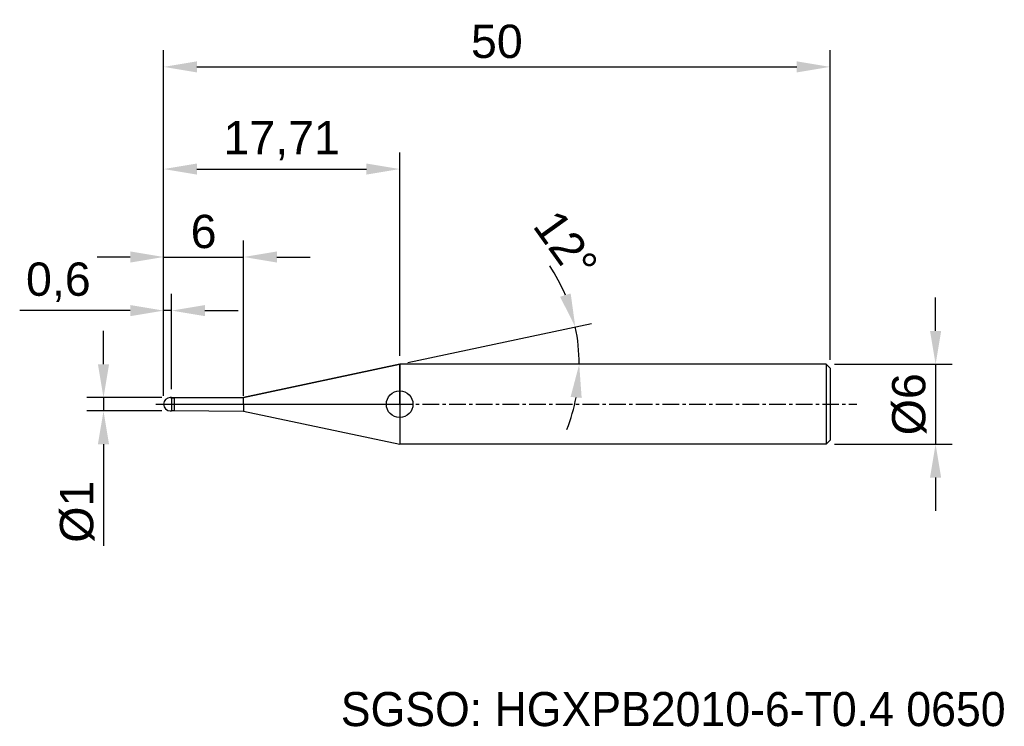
# Model space of a CAD drawing. Header units: millimetres. Extents: x 7883.1 to 7957, y 6079.1 to 6132.1.
import ezdxf
from ezdxf.enums import TextEntityAlignment as Align

# ---------------------------------------------------------------- set-up
doc = ezdxf.new("R2010")
doc.units = ezdxf.units.MM
doc.linetypes.add('CENTER', pattern=[2, 1.25, -0.25, 0.25, -0.25])
for name, color, linetype, lineweight in [('1', 4, 'Continuous', 25), ('SK1', 4, 'Continuous', 25), ('SK4', 2, 'Continuous', 25), ('SK6', 5, 'Continuous', 25)]:
    doc.layers.add(name, color=color, linetype=linetype, lineweight=lineweight)
doc.styles.add('MS PGothic', font='txt')
doc.styles.get("Standard").update_dxf_attribs({"font": 'arial.ttf'})
doc.dimstyles.new('ISO-25', dxfattribs={"dimtxt": 2.5, "dimasz": 2.5, "dimexe": 1.25, "dimexo": 0.625, "dimtad": 1, "dimtxsty": 'Standard', "dimcen": 2.5, "dimadec": 0, "dimazin": 0, "dimtfac": 1, "dimtmove": 0, "dimatfit": 3, "dimfxl": 1, "dimarcsym": 0})

# ---------------------------------------------------------------- blocks, each defined once
blk = doc.blocks.new('*D27')
at = {"color": 0, "linetype": 'ByBlock', "lineweight": -2, "transparency": 16777216}
for p, q in [((7951.829, 6108.788), (7951.829, 6111.288)), ((7944.237, 6106.288), (7953.079, 6106.288)), ((7951.829, 6106.288), (7951.829, 6100.288)), ((7944.237, 6100.288), (7953.079, 6100.288)), ((7951.829, 6097.788), (7951.829, 6095.288))]:
    blk.add_line(p, q, dxfattribs=at)
at = {"color": 0, "linetype": 'ByBlock', "transparency": 16777216}
for points in [[(7951.412, 6108.788), (7952.246, 6108.788), (7951.829, 6106.288)], [(7951.412, 6097.788), (7952.246, 6097.788), (7951.829, 6100.288)]]:
    blk.add_solid(points, dxfattribs=at)
at = {"layer": 'Defpoints', "color": 0, "linetype": 'ByBlock', "transparency": 16777216}
for p in [(7943.612, 6106.288), (7943.612, 6100.288), (7951.829, 6100.288)]:
    blk.add_point(p, dxfattribs=at)
at = {"color": 0, "linetype": 'ByBlock', "transparency": 16777216, "insert": (7949.858, 6103.288), "char_height": 2.5, "attachment_point": 5, "rotation": 90}
blk.add_mtext('{\\fArial|b0|i0|c134|p34;%%C}6', dxfattribs=at)
blk = doc.blocks.new('*D33')
at = {"color": 0, "linetype": 'ByBlock', "lineweight": -2, "transparency": 16777216}
for p, q in [((7889.399, 6106.288), (7889.399, 6108.788)), ((7893.787, 6103.788), (7888.149, 6103.788)), ((7889.399, 6103.788), (7889.399, 6102.788)), ((7893.787, 6102.788), (7888.149, 6102.788)), ((7889.399, 6100.288), (7889.399, 6092.662))]:
    blk.add_line(p, q, dxfattribs=at)
at = {"color": 0, "linetype": 'ByBlock', "transparency": 16777216}
for points in [[(7888.982, 6106.288), (7889.816, 6106.288), (7889.399, 6103.788)], [(7888.982, 6100.288), (7889.816, 6100.288), (7889.399, 6102.788)]]:
    blk.add_solid(points, dxfattribs=at)
at = {"layer": 'Defpoints', "color": 0, "linetype": 'ByBlock', "transparency": 16777216}
for p in [(7894.412, 6103.788), (7889.399, 6102.788), (7894.412, 6102.788)]:
    blk.add_point(p, dxfattribs=at)
at = {"color": 0, "linetype": 'ByBlock', "transparency": 16777216, "insert": (7887.428, 6095.225), "char_height": 2.5, "attachment_point": 5, "rotation": 90}
blk.add_mtext('{\\fArial|b0|i0|c134|p34;%%C}1', dxfattribs=at)
blk = doc.blocks.new('*D34')
at = {"color": 0, "linetype": 'ByBlock', "lineweight": -2, "transparency": 16777216}
for p, q in [((7893.912, 6103.913), (7893.912, 6111.563)), ((7894.512, 6104.413), (7894.512, 6111.563)), ((7891.412, 6110.313), (7883.112, 6110.313)), ((7894.512, 6110.313), (7893.912, 6110.313)), ((7897.012, 6110.313), (7899.512, 6110.313))]:
    blk.add_line(p, q, dxfattribs=at)
at = {"color": 0, "linetype": 'ByBlock', "transparency": 16777216}
for points in [[(7891.412, 6110.73), (7891.412, 6109.897), (7893.912, 6110.313)], [(7897.012, 6110.73), (7897.012, 6109.897), (7894.512, 6110.313)]]:
    blk.add_solid(points, dxfattribs=at)
at = {"layer": 'Defpoints', "color": 0, "linetype": 'ByBlock', "transparency": 16777216}
for p in [(7894.512, 6110.313), (7894.512, 6103.788), (7893.912, 6103.288)]:
    blk.add_point(p, dxfattribs=at)
at = {"color": 0, "linetype": 'ByBlock', "transparency": 16777216, "insert": (7886.012, 6112.441), "char_height": 2.5, "attachment_point": 5}
blk.add_mtext('0,6', dxfattribs=at)
blk = doc.blocks.new('*D35')
at = {"color": 0, "linetype": 'ByBlock', "lineweight": -2, "transparency": 16777216}
for p, q in [((7893.912, 6103.913), (7893.912, 6115.584)), ((7899.912, 6103.913), (7899.912, 6115.584)), ((7891.412, 6114.334), (7888.912, 6114.334)), ((7893.912, 6114.334), (7899.912, 6114.334)), ((7902.412, 6114.334), (7904.912, 6114.334))]:
    blk.add_line(p, q, dxfattribs=at)
at = {"color": 0, "linetype": 'ByBlock', "transparency": 16777216}
for points in [[(7891.412, 6114.751), (7891.412, 6113.917), (7893.912, 6114.334)], [(7902.412, 6114.751), (7902.412, 6113.917), (7899.912, 6114.334)]]:
    blk.add_solid(points, dxfattribs=at)
at = {"layer": 'Defpoints', "color": 0, "linetype": 'ByBlock', "transparency": 16777216}
for p in [(7899.912, 6114.334), (7893.912, 6103.288), (7899.912, 6103.288)]:
    blk.add_point(p, dxfattribs=at)
at = {"color": 0, "linetype": 'ByBlock', "transparency": 16777216, "insert": (7896.912, 6116.235), "char_height": 2.5, "attachment_point": 5}
blk.add_mtext('6', dxfattribs=at)
blk = doc.blocks.new('*D36')
at = {"color": 0, "linetype": 'ByBlock', "lineweight": -2, "transparency": 16777216}
for p, q in [((7893.912, 6103.913), (7893.912, 6122.183)), ((7911.62, 6106.913), (7911.62, 6122.183)), ((7896.412, 6120.933), (7909.12, 6120.933))]:
    blk.add_line(p, q, dxfattribs=at)
at = {"color": 0, "linetype": 'ByBlock', "transparency": 16777216}
for points in [[(7896.412, 6121.35), (7896.412, 6120.517), (7893.912, 6120.933)], [(7909.12, 6121.35), (7909.12, 6120.517), (7911.62, 6120.933)]]:
    blk.add_solid(points, dxfattribs=at)
at = {"layer": 'Defpoints', "color": 0, "linetype": 'ByBlock', "transparency": 16777216}
for p in [(7911.62, 6120.933), (7911.62, 6106.288), (7893.912, 6103.288)]:
    blk.add_point(p, dxfattribs=at)
at = {"color": 0, "linetype": 'ByBlock', "transparency": 16777216, "insert": (7902.766, 6123.061), "char_height": 2.5, "attachment_point": 5}
blk.add_mtext('17,71', dxfattribs=at)
blk = doc.blocks.new('*D37')
at = {"color": 0, "linetype": 'ByBlock', "lineweight": -2, "transparency": 16777216}
for p, q in [((7893.912, 6103.913), (7893.912, 6129.848)), ((7943.912, 6106.613), (7943.912, 6129.848)), ((7896.412, 6128.598), (7941.412, 6128.598))]:
    blk.add_line(p, q, dxfattribs=at)
at = {"color": 0, "linetype": 'ByBlock', "transparency": 16777216}
for points in [[(7896.412, 6129.014), (7896.412, 6128.181), (7893.912, 6128.598)], [(7941.412, 6129.014), (7941.412, 6128.181), (7943.912, 6128.598)]]:
    blk.add_solid(points, dxfattribs=at)
at = {"layer": 'Defpoints', "color": 0, "linetype": 'ByBlock', "transparency": 16777216}
for p in [(7943.912, 6128.598), (7943.912, 6105.988), (7893.912, 6103.288)]:
    blk.add_point(p, dxfattribs=at)
at = {"color": 0, "linetype": 'ByBlock', "transparency": 16777216, "insert": (7918.912, 6130.499), "char_height": 2.5, "attachment_point": 5}
blk.add_mtext('50', dxfattribs=at)
blk = doc.blocks.new('*D38')
at = {"color": 0, "linetype": 'ByBlock', "lineweight": -2, "transparency": 16777216}
blk.add_line((7912.231, 6106.418), (7926.02, 6109.349), dxfattribs=at)
for start, end in [(22.64817, 33.29634), (360, 12), (338.70366, 349.35183)]:
    blk.add_arc((7911.62, 6106.288), 13.471, start, end, dxfattribs=at)
at = {"color": 0, "linetype": 'ByBlock', "transparency": 16777216}
for points in [[(7924.45, 6111.6), (7923.655, 6111.352), (7924.797, 6109.089)], [(7924.445, 6103.838), (7925.274, 6103.76), (7925.091, 6106.288)]]:
    blk.add_solid(points, dxfattribs=at)
at = {"layer": 'Defpoints', "color": 0, "linetype": 'ByBlock', "transparency": 16777216}
for p in [(7925.059, 6107.228), (7911.62, 6106.288), (7911.62, 6106.288), (7943.612, 6106.288), (7899.912, 6103.799)]:
    blk.add_point(p, dxfattribs=at)
at = {"color": 0, "linetype": 'ByBlock', "transparency": 16777216, "insert": (7924.089, 6115.244), "char_height": 2.5, "attachment_point": 5, "rotation": 305.68727}
blk.add_mtext('12°', dxfattribs=at)

msp = doc.modelspace()

# ---------------------------------------------------------------- linework, layer by layer
at = {"linetype": 'ByBlock'}
for p, q in [((7911.62, 6106.288), (7899.912, 6103.799)), ((7911.62, 6103.288), (7911.62, 6106.288)), ((7894.512, 6103.788), (7894.412, 6103.788)), ((7894.512, 6103.763), (7894.512, 6103.788)), ((7894.712, 6103.763), (7894.512, 6103.763)), ((7899.912, 6103.799), (7894.712, 6103.763)), ((7893.912, 6103.288), (7911.62, 6103.288))]:
    msp.add_line(p, q, dxfattribs=at)
msp.add_arc((7894.416, 6103.284), 0.505, 90.51616, 179.48384, dxfattribs=at)
at = {"layer": '1', "linetype": 'Continuous'}
msp.add_circle((7911.62, 6103.288), 1, dxfattribs=at)
at = {"layer": 'SK1', "linetype": 'Continuous'}
for p, q in [((7899.912, 6103.799), (7911.62, 6106.288)), ((7943.612, 6106.288), (7911.62, 6106.288)), ((7911.62, 6106.288), (7911.62, 6100.288)), ((7943.612, 6106.288), (7943.912, 6105.988)), ((7943.612, 6106.288), (7943.612, 6100.288)), ((7943.912, 6105.988), (7943.912, 6100.588)), ((7894.412, 6103.788), (7894.512, 6103.788)), ((7894.512, 6103.788), (7894.512, 6103.763)), ((7894.512, 6103.763), (7894.712, 6103.763)), ((7894.512, 6103.763), (7894.512, 6102.813)), ((7894.712, 6103.763), (7899.912, 6103.799)), ((7894.712, 6103.763), (7894.712, 6102.813)), ((7899.912, 6103.288), (7899.912, 6103.799)), ((7894.412, 6102.788), (7894.512, 6102.788)), ((7894.512, 6102.788), (7894.512, 6102.813)), ((7894.512, 6102.813), (7894.712, 6102.813)), ((7894.712, 6102.813), (7899.912, 6102.777)), ((7899.912, 6103.288), (7899.912, 6102.777)), ((7899.912, 6102.777), (7911.62, 6100.288)), ((7943.912, 6100.588), (7943.612, 6100.288)), ((7943.612, 6100.288), (7911.62, 6100.288))]:
    msp.add_line(p, q, dxfattribs=at)
msp.add_arc((7894.412, 6103.288), 0.5, 90, 270, dxfattribs=at)
at = {"layer": 'SK4', "linetype": 'CENTER'}
msp.add_line((7893.331, 6103.288), (7945.909, 6103.288), dxfattribs=at)

# ---------------------------------------------------------------- texts
at = {"layer": 'SK6', "color": 5, "linetype": 'Continuous', "style": 'MS PGothic'}
msp.add_text('SGSO: HGXPB2010-6-T0.4 0650', height=2.55961, dxfattribs=at).set_placement((7907.202, 6078.369), align=Align.BOTTOM_LEFT)

# ---------------------------------------------------------------- dimensions: what is measured, and where the dimension line sits
at = {"linetype": 'ByBlock'}
for base, p2, picture, middle in [((7943.912, 6128.598), (7943.912, 6105.988), '*D37', (7918.912, 6130.499)), ((7911.62, 6120.933), (7911.62, 6106.288), '*D36', (7902.766, 6123.061)), ((7899.912, 6114.334), (7899.912, 6103.288), '*D35', (7896.912, 6116.235))]:
    dim = msp.add_linear_dim(base=base, p1=(7893.912, 6103.288), p2=p2, dimstyle='ISO-25', dxfattribs=at)
    dim.commit()
    dim.dimension.update_dxf_attribs({"geometry": picture, "text_midpoint": middle})
dim = msp.add_angular_dim_2l(base=(7925.059, 6107.228), line1=((7943.612, 6106.288), (7911.62, 6106.288)), line2=((7911.62, 6106.288), (7899.912, 6103.799)), dimstyle='ISO-25', dxfattribs=at)
dim.commit()
dim.dimension.update_dxf_attribs({"geometry": '*D38', "text_midpoint": (7922.562, 6114.147), "dimtype": 162})
dim = msp.add_linear_dim(base=(7894.512, 6110.313), p1=(7893.912, 6103.288), p2=(7894.512, 6103.788), dimstyle='ISO-25', dxfattribs=at)
dim.commit()
dim.dimension.update_dxf_attribs({"geometry": '*D34', "text_midpoint": (7886.012, 6110.313), "dimtype": 160})
for base, p1, p2, picture, middle in [((7951.829, 6100.288), (7943.612, 6106.288), (7943.612, 6100.288), '*D27', (7949.858, 6103.288)), ((7889.399, 6102.788), (7894.412, 6103.788), (7894.412, 6102.788), '*D33', (7887.428, 6095.225))]:
    dim = msp.add_linear_dim(base=base, p1=p1, p2=p2, angle=90, text='{\\fArial|b0|i0|c134|p34;%%C}<>', dimstyle='ISO-25', dxfattribs=at)
    dim.commit()
    dim.dimension.update_dxf_attribs({"geometry": picture, "text_midpoint": middle})

doc.saveas('drawing.dxf')
